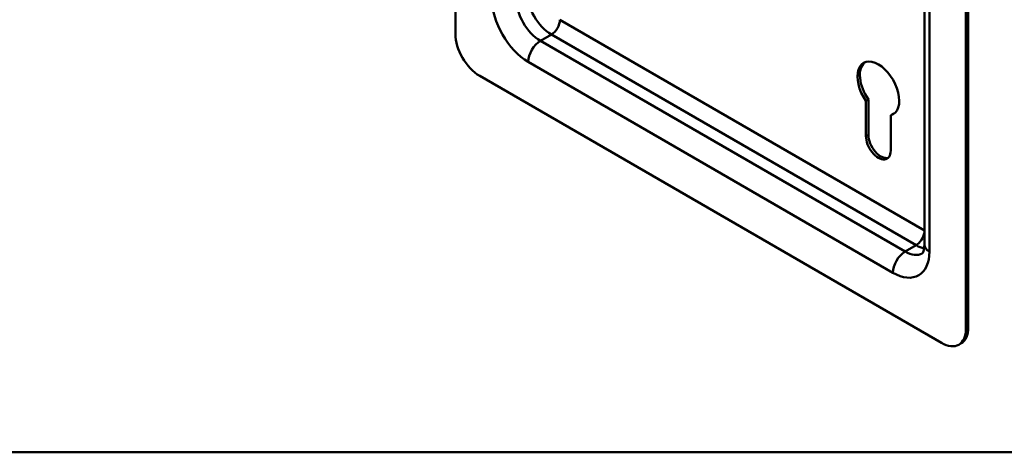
# Model space of a CAD drawing. Header units: millimetres. Extents: x 20 to 833, y 20 to 574.
# Tile 1 of 6: x 135 to 249, y 20 to 70. Entities that reach past the tile are written whole.
import ezdxf

# ---------------------------------------------------------------- set-up
doc = ezdxf.new("R2010")
doc.units = ezdxf.units.MM
doc.header["$LTSCALE"] = 2
for name, color, linetype, lineweight in [('Sichtbare Kanten(DIN)', 7, 'Continuous', 50), ('Sichtbare tangentiale Kanten(DIN)', 7, 'Continuous', 50), ('Skizziergeometrie(DIN)', 7, 'Continuous', 50)]:
    doc.layers.add(name, color=color, linetype=linetype, lineweight=lineweight)

# ---------------------------------------------------------------- blocks, each defined once
blk = doc.blocks.new('Ränder Standardrahmen')
at = {"layer": 'Skizziergeometrie(DIN)', "flags": 128}
blk.add_lwpolyline([(10, 10), (10, 287), (410, 287), (410, 10), (10, 10)], dxfattribs=at)

msp = doc.modelspace()

# ---------------------------------------------------------------- linework, layer by layer
at = {"layer": 'Sichtbare Kanten(DIN)'}
for p, q in [((185.259, 150.273), (185.259, 68.623)), ((244.656, 34.33), (244.656, 115.98)), ((244.939, 34.493), (244.939, 116.143)), ((239.828, 44.128), (239.828, 112.714)), ((188.088, 63.724), (241.828, 32.697)), ((233.031, 60.825), (233.314, 60.989)), ((233.031, 56.718), (233.031, 60.825)), ((233.314, 60.989), (233.314, 56.882)), ((235.916, 59.16), (236.199, 59.323)), ((235.916, 59.16), (235.916, 55.053)), ((243.828, 32.499), (244.111, 32.662))]:
    msp.add_line(p, q, dxfattribs=at)
for centre, major_axis, start_param, end_param in [((188.088, 66.99), (-2, 3.464), 0.7853982, 2.3561945), ((234.474, 62.254), (-1.72, 2.979), 2.9910029, 8.0045714), ((234.757, 62.417), (-1.72, 2.979), 0.0823146, 1.7213861), ((234.757, 62.417), (1.72, -2.979), 6.1325955, 6.2008707), ((234.474, 55.886), (1.02, -1.767), 3.9269908, 7.0685835), ((234.757, 56.049), (1.02, -1.767), 3.9269908, 6.1440888), ((242.111, 36.126), (2, -3.464), 0, 0.7853982), ((241.828, 35.963), (2, -3.464), 5.4977871, 7.0685835)]:
    msp.add_ellipse(centre, major_axis=major_axis, ratio=0.5773503, start_param=start_param, end_param=end_param, dxfattribs=at)
msp.add_open_spline([(239.585, 43.113), (239.585, 43.113), (239.586, 43.113), (239.604, 43.131), (239.621, 43.151), (239.668, 43.229), (239.696, 43.288), (239.752, 43.453), (239.778, 43.559), (239.816, 43.814), (239.828, 43.962), (239.828, 44.128)], degree=3, knots=[5.49778714, 5.49778714, 5.49778714, 5.49778714, 5.65486678, 5.65486678, 5.81194641, 5.81194641, 5.96902604, 5.96902604, 6.12610567, 6.12610567, 6.28318531, 6.28318531, 6.28318531, 6.28318531], dxfattribs=at)
at = {"layer": 'Sichtbare tangentiale Kanten(DIN)'}
for p, q in [((240.413, 111.897), (240.413, 43.311)), ((197.421, 70.256), (239.828, 45.773)), ((195.159, 67.806), (196.431, 68.541)), ((195.159, 67.806), (237.585, 43.311)), ((238.858, 44.046), (196.431, 68.541)), ((236.171, 40.862), (193.744, 65.357)), ((233.031, 56.718), (233.314, 56.882)), ((237.585, 43.311), (238.858, 44.046)), ((244.939, 34.493), (244.656, 34.33))]:
    msp.add_line(p, q, dxfattribs=at)
for centre, major_axis, start_param, end_param in [((196.431, 71.807), (-2, 3.464), 0.7853982, 2.3561945), ((193.744, 70.256), (3, -5.196), 3.9269908, 5.4977871), ((195.159, 71.072), (2, -3.464), 3.9269908, 5.4977871), ((196.431, 69.684), (0.7, 1.212), 3.9269908, 5.4977871), ((195.159, 66.173), (1, 1.732), 0.7853982, 2.3561945), ((238.858, 45.189), (-0.7, -1.212), 0.7853982, 2.1543323), ((238.858, 47.312), (-2, 3.464), 2.3561945, 2.694927), ((241.828, 44.128), (-2, 0), 0, 0.7853982), ((237.585, 41.678), (-1, -1.732), 3.9269908, 5.4977871), ((236.171, 45.761), (3, -5.196), 5.4977871, 7.0685835), ((237.585, 46.577), (2, -3.464), 5.4977871, 6.2831853)]:
    msp.add_ellipse(centre, major_axis=major_axis, ratio=0.5773503, start_param=start_param, end_param=end_param, dxfattribs=at)

# ---------------------------------------------------------------- block references
at = {"xscale": 2, "yscale": 2, "zscale": 2}
msp.add_blockref('Ränder Standardrahmen', (0, 0), dxfattribs=at)

doc.saveas('drawing.dxf')
